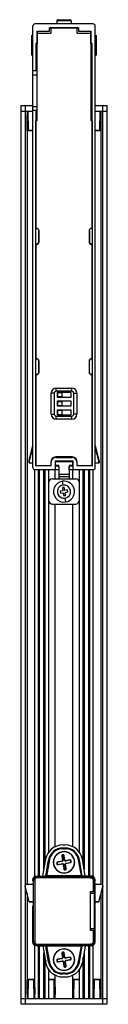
# Paper-space layout '_Superior' of a CAD drawing. Header units: millimetres. Extents: x -18 to 4, y 249 to 502.
import ezdxf

# ---------------------------------------------------------------- set-up
doc = ezdxf.new("R2010")
doc.units = ezdxf.units.MM

psp = doc.layouts.new('_Superior')

# ---------------------------------------------------------------- linework, layer by layer
at = {"color": 7, "linetype": 'Continuous', "lineweight": 25}
for p, q in [((0.56, 501.25), (-14.44, 501.25)), ((-5.09, 502.05), (-8.79, 502.05)), ((-8.79, 502.05), (-8.79, 501.25)), ((-8.49, 502.35), (-5.39, 502.35)), ((-5.09, 502.05), (-5.09, 501.25)), ((-14.94, 387.15), (-14.94, 500.75)), ((-13.94, 499.4), (-13.94, 476.35)), ((-13.94, 499.4), (-10.64, 499.4)), ((-13.84, 499.4), (-13.84, 496.25)), ((-13.84, 498.85), (-10.34, 498.85)), ((-3.24, 500.25), (-10.64, 500.25)), ((-10.64, 499.4), (-10.64, 500.25)), ((-3.24, 500.15), (-10.64, 500.15)), ((-10.34, 500.25), (-10.34, 498.85)), ((-8.79, 500.25), (-8.79, 500.15)), ((-5.09, 500.25), (-5.09, 500.15)), ((-3.54, 498.85), (-3.54, 500.25)), ((-3.54, 498.85), (-0.04, 498.85)), ((-3.24, 500.25), (-3.24, 499.4)), ((-3.24, 499.4), (0.06, 499.4)), ((-0.04, 496.25), (-0.04, 499.4)), ((0.06, 476.35), (0.06, 499.4)), ((1.06, 387.15), (1.06, 500.75)), ((-15.31, 498.25), (-15.31, 493.25)), ((-15.31, 498.25), (-14.94, 498.25)), ((-15.12, 498.25), (-15.12, 493.25)), ((-14.19, 496.25), (-14.19, 489.18)), ((-13.84, 496.25), (-14.19, 496.25)), ((-13.94, 498.25), (-13.84, 498.25)), ((-13.94, 496.35), (-13.84, 496.35)), ((-0.04, 498.25), (0.06, 498.25)), ((-0.04, 496.35), (0.06, 496.35)), ((0.3, 496.25), (-0.04, 496.25)), ((0.3, 448.7), (0.3, 496.25)), ((1.06, 498.25), (1.42, 498.25)), ((1.24, 493.25), (1.24, 498.25)), ((1.42, 493.25), (1.42, 498.25)), ((-14.94, 493.25), (-15.31, 493.25)), ((1.42, 493.25), (1.06, 493.25)), ((-13.94, 489.18), (-14.94, 489.18)), ((-14.93, 488.18), (-13.94, 488.18)), ((-14.93, 479.99), (-14.93, 488.18)), ((-17.97, 478.75), (-17.94, 480.25)), ((-14.94, 478.75), (-17.97, 478.75)), ((-17.95, 250.75), (-17.95, 478.75)), ((-17.94, 480.25), (-14.94, 480.25)), ((-16.95, 480.25), (-16.96, 478.75)), ((-16.95, 478.75), (-16.95, 250.75)), ((-16.45, 478.75), (-16.45, 280.07)), ((-16.27, 478.75), (-16.19, 473.98)), ((-13.94, 478.99), (-14.94, 478.99)), ((-13.94, 479.99), (-14.93, 479.99)), ((-14.19, 478.99), (-14.19, 448.7)), ((1.06, 480.25), (4.03, 480.25)), ((4.06, 478.75), (1.06, 478.75)), ((2.25, 473.97), (2.33, 478.75)), ((2.55, 478.75), (2.55, 280.07)), ((3.05, 478.75), (3.04, 480.25)), ((3.05, 250.75), (3.05, 478.75)), ((4.03, 480.25), (4.06, 478.75)), ((4.05, 478.75), (4.05, 250.75)), ((-16.38, 473.75), (-16.45, 477.75)), ((-13.94, 476.35), (-14.24, 476.35)), ((-14.24, 476.35), (-14.24, 387.65)), ((0.36, 476.35), (0.06, 476.35)), ((0.36, 387.65), (0.36, 476.35)), ((2.55, 477.75), (2.48, 473.97)), ((-16.39, 473.98), (-16.19, 473.98)), ((-16.39, 473.97), (-16.16, 473.75)), ((-16.29, 473.87), (-16.38, 473.77)), ((-14.94, 473.75), (-16.38, 473.75)), ((-16.19, 473.98), (-16.18, 473.97)), ((-16.18, 473.97), (-14.94, 473.97)), ((-16.08, 473.75), (-16.18, 473.97)), ((-14.19, 474.95), (-14.19, 466.2)), ((-14.19, 474.95), (-14.19, 474.95)), ((0.31, 474.95), (0.3, 474.95)), ((0.31, 466.2), (0.31, 474.95)), ((1.06, 473.97), (2.25, 473.97)), ((2.26, 473.75), (1.06, 473.75)), ((2.27, 473.95), (2.17, 473.75)), ((2.25, 473.97), (2.27, 473.95)), ((2.48, 473.97), (2.26, 473.75)), ((2.27, 473.95), (2.46, 473.95)), ((2.48, 473.97), (2.36, 473.85)), ((-14.19, 466.2), (-14.19, 466.2)), ((0.3, 466.2), (0.31, 466.2)), ((-14.19, 465.4), (-14.19, 452.8)), ((-14.19, 465.4), (-14.19, 465.4)), ((0.31, 465.4), (0.3, 465.4)), ((0.31, 452.8), (0.31, 465.4)), ((-14.24, 452.8), (-14.19, 452.8)), ((-14.19, 452.2), (-14.24, 452.2)), ((-14.19, 452.2), (-14.19, 448.7)), ((0.3, 452.8), (0.36, 452.8)), ((0.36, 452.2), (0.3, 452.2)), ((0.31, 448.7), (0.31, 452.2)), ((-14.24, 448.7), (-13.96, 448.7)), ((-13.99, 448.7), (-14.19, 448.7)), ((-13.44, 448.2), (-13.44, 445.2)), ((-13.39, 445.2), (-13.39, 448.1)), ((-0.5, 448.1), (-0.5, 445.2)), ((-0.44, 448.2), (-0.44, 445.2)), ((0.08, 448.7), (0.36, 448.7)), ((0.3, 448.7), (0.1, 448.7)), ((-14.24, 444.7), (-13.94, 444.7)), ((-14.19, 444.7), (-14.19, 415.15)), ((-14.19, 444.7), (-14.19, 442.3)), ((-14.19, 444.6), (-13.99, 444.6)), ((0.06, 444.7), (0.36, 444.7)), ((0.1, 444.6), (0.3, 444.6)), ((0.3, 415.15), (0.3, 444.7)), ((0.31, 442.3), (0.31, 444.7)), ((-14.24, 442.22), (-14.19, 442.22)), ((-14.19, 441.42), (-14.24, 441.42)), ((-14.19, 442.3), (-14.19, 442.3)), ((-14.19, 441.3), (-14.19, 419.55)), ((-14.19, 441.3), (-14.19, 441.3)), ((0.3, 442.3), (0.31, 442.3)), ((0.3, 442.22), (0.36, 442.22)), ((0.36, 441.42), (0.3, 441.42)), ((0.31, 441.3), (0.3, 441.3)), ((0.31, 419.55), (0.31, 441.3)), ((-14.24, 419.42), (-14.19, 419.42)), ((-14.19, 418.62), (-14.24, 418.62)), ((-14.19, 419.55), (-14.19, 419.55)), ((-14.19, 418.55), (-14.19, 415.15)), ((-14.19, 418.55), (-14.19, 418.55)), ((0.3, 419.55), (0.31, 419.55)), ((0.3, 419.42), (0.36, 419.42)), ((0.36, 418.62), (0.3, 418.62)), ((0.31, 418.55), (0.3, 418.55)), ((0.31, 415.15), (0.31, 418.55)), ((-14.24, 415.15), (-13.94, 415.15)), ((-13.99, 415.2), (-14.19, 415.2)), ((0.06, 415.15), (0.36, 415.15)), ((0.3, 415.2), (0.1, 415.2)), ((-13.44, 414.65), (-13.44, 411.65)), ((-13.39, 411.7), (-13.39, 414.6)), ((-0.5, 414.6), (-0.5, 411.7)), ((-0.44, 411.65), (-0.44, 414.65)), ((-13.94, 411.15), (-14.24, 411.15)), ((-14.19, 411.15), (-14.19, 387.75)), ((-14.19, 411.15), (-14.19, 407.75)), ((-14.19, 411.1), (-13.99, 411.1)), ((0.36, 411.15), (0.06, 411.15)), ((0.1, 411.1), (0.3, 411.1)), ((0.3, 387.75), (0.3, 411.15)), ((0.31, 407.75), (0.31, 411.15)), ((-14.19, 407.65), (-14.24, 407.65)), ((-14.19, 407.75), (-14.19, 407.75)), ((-8.94, 407.65), (-4.94, 407.65)), ((-8.94, 406.85), (-8.94, 407.65)), ((-4.94, 406.85), (-4.94, 407.65)), ((0.3, 407.75), (0.31, 407.75)), ((0.3, 407.65), (0.36, 407.65)), ((-14.19, 407.05), (-14.24, 407.05)), ((-14.19, 406.95), (-14.19, 389.95)), ((-14.19, 406.95), (-14.19, 406.95)), ((-10.24, 400.95), (-10.24, 406.35)), ((-9.44, 406.35), (-10.24, 406.35)), ((-9.44, 406.35), (-9.44, 400.95)), ((-4.94, 406.85), (-8.94, 406.85)), ((-5.14, 406.55), (-8.74, 406.55)), ((-8.74, 406.55), (-8.74, 405.35)), ((-8.74, 405.35), (-5.14, 405.35)), ((-8.64, 406.45), (-8.64, 405.45)), ((-7.44, 406.45), (-8.64, 406.45)), ((-8.64, 405.45), (-7.44, 405.45)), ((-7.44, 405.45), (-7.44, 406.45)), ((-5.14, 405.35), (-5.14, 406.55)), ((-4.44, 406.35), (-3.64, 406.35)), ((-4.44, 400.95), (-4.44, 406.35)), ((-3.64, 406.35), (-3.64, 400.95)), ((0.3, 407.05), (0.36, 407.05)), ((0.31, 406.95), (0.3, 406.95)), ((0.31, 389.95), (0.31, 406.95)), ((-5.14, 404.25), (-8.74, 404.25)), ((-8.74, 404.25), (-8.74, 403.05)), ((-8.74, 403.05), (-5.14, 403.05)), ((-8.64, 404.15), (-8.64, 403.15)), ((-7.44, 404.15), (-8.64, 404.15)), ((-8.64, 403.15), (-7.44, 403.15)), ((-7.44, 403.15), (-7.44, 404.15)), ((-5.14, 403.05), (-5.14, 404.25)), ((-10.24, 400.95), (-9.44, 400.95)), ((-8.94, 399.65), (-8.94, 400.45)), ((-8.94, 400.45), (-4.94, 400.45)), ((-5.14, 401.95), (-8.74, 401.95)), ((-8.74, 401.95), (-8.74, 400.75)), ((-8.74, 400.75), (-5.14, 400.75)), ((-7.44, 401.85), (-8.64, 401.85)), ((-8.64, 401.85), (-8.64, 400.85)), ((-8.64, 400.85), (-7.44, 400.85)), ((-7.44, 400.85), (-7.44, 401.85)), ((-5.14, 400.75), (-5.14, 401.95)), ((-4.94, 399.65), (-4.94, 400.45)), ((-3.64, 400.95), (-4.44, 400.95)), ((-4.94, 399.65), (-8.94, 399.65)), ((-15.93, 389.11), (-14.94, 392.85)), ((-14.94, 392.57), (-15.89, 388.99)), ((1.06, 392.85), (2.04, 389.11)), ((2, 388.99), (1.06, 392.57)), ((-14.19, 389.95), (-14.19, 389.95)), ((-4.85, 389.95), (-9.05, 389.95)), ((-9.04, 389.85), (-4.84, 389.85)), ((0.3, 389.95), (0.31, 389.95)), ((-15.94, 388.99), (-15.89, 388.99)), ((-15.94, 388.45), (-15.94, 388.99)), ((-15.94, 388.45), (-14.94, 388.45)), ((-15.89, 388.99), (-15.89, 388.45)), ((-10.24, 387.65), (-14.24, 387.65)), ((-14.19, 387.75), (-10.35, 387.75)), ((-13.94, 387.75), (-13.94, 387.65)), ((-10.35, 388.65), (-10.35, 387.75)), ((-10.24, 387.65), (-10.24, 388.65)), ((-4.64, 388.85), (-9.24, 388.85)), ((-9.24, 388.85), (-9.24, 386.65)), ((-9.24, 387.65), (-8.54, 387.65)), ((-9.15, 387.95), (-9.15, 388.55)), ((-8.95, 388.75), (-4.95, 388.75)), ((-8.25, 387.75), (-8.95, 387.75)), ((-8.54, 387.65), (-8.24, 387.35)), ((-8.25, 387.36), (-8.25, 387.75)), ((-8.24, 387.35), (-8.24, 386.65)), ((-4.95, 387.75), (-5.65, 387.75)), ((-5.65, 387.75), (-5.65, 384.35)), ((-5.64, 387.35), (-5.34, 387.65)), ((-5.64, 386.65), (-5.64, 387.35)), ((-5.34, 387.65), (-4.64, 387.65)), ((-4.75, 388.55), (-4.75, 387.95)), ((-4.64, 386.65), (-4.64, 388.85)), ((-3.64, 388.65), (-3.64, 387.65)), ((0.36, 387.65), (-3.64, 387.65)), ((-3.55, 387.75), (-3.55, 388.65)), ((-3.55, 387.75), (0.3, 387.75)), ((0.06, 387.65), (0.06, 387.75)), ((1.06, 388.45), (2.06, 388.45)), ((2, 388.45), (2, 388.99)), ((2, 388.99), (2.06, 388.99)), ((2.06, 388.99), (2.06, 388.45)), ((-14.45, 282.06), (-14.45, 386.65)), ((-8.24, 386.65), (-14.44, 386.65)), ((-13.5, 282.23), (-13.5, 386.65)), ((-13.3, 386.65), (-13.3, 282.23)), ((-12.1, 284.03), (-12.1, 386.65)), ((-11.9, 386.65), (-11.9, 285.17)), ((-10.95, 386.65), (-10.95, 288.27)), ((-9.25, 384.35), (-9.25, 386.65)), ((-8.25, 386.65), (-8.25, 384.35)), ((-8.25, 385.55), (-5.65, 385.55)), ((-5.65, 384.85), (-8.25, 384.85)), ((0.56, 386.65), (-5.65, 386.65)), ((-4.65, 384.35), (-4.65, 386.65)), ((-2.95, 288.27), (-2.95, 386.65)), ((-2, 285.17), (-2, 386.65)), ((-1.8, 386.65), (-1.8, 284.03)), ((-0.6, 282.23), (-0.6, 386.65)), ((-0.4, 386.65), (-0.4, 282.23)), ((0.55, 282.06), (0.55, 386.65)), ((-10.9, 383.35), (-10.9, 378.85)), ((-9.95, 384.35), (-3.95, 384.35)), ((-7.39, 383.72), (-7.23, 382.73)), ((-3, 378.85), (-3, 383.35)), ((-7.23, 381.27), (-7.98, 381.15)), ((-7.98, 381.15), (-7.89, 380.63)), ((-7.89, 380.63), (-7.15, 380.75)), ((-6.89, 382.15), (-7.36, 382.07)), ((-7.36, 382.07), (-7.23, 381.27)), ((-7.15, 380.75), (-7.02, 379.95)), ((-7.02, 379.95), (-6.54, 380.03)), ((-6.76, 381.35), (-6.89, 382.15)), ((-6.02, 381.47), (-6.76, 381.35)), ((-6.67, 380.83), (-5.93, 380.95)), ((-6.54, 380.03), (-6.67, 380.83)), ((-5.93, 380.95), (-6.02, 381.47)), ((-9.9, 377.85), (-4, 377.85)), ((-9.25, 289.75), (-9.25, 377.85)), ((-6.52, 378.38), (-6.68, 379.37)), ((-4.65, 289.75), (-4.65, 377.85)), ((-7.27, 290.22), (-6.64, 290.22)), ((-7.27, 289.45), (-6.64, 289.45)), ((-7.27, 289.45), (-7.27, 289.25)), ((-6.64, 289.25), (-7.27, 289.25)), ((-7.27, 289.25), (-6.64, 289.25)), ((-6.64, 289.45), (-6.64, 289.25)), ((-12.42, 282.23), (-11.66, 286.53)), ((-11.65, 282.23), (-10.91, 286.39)), ((-10.72, 286.36), (-11.44, 282.23)), ((-11.44, 282.24), (-10.71, 286.36)), ((-10.91, 286.39), (-10.71, 286.36)), ((-7.45, 286.03), (-8.58, 285.84)), ((-7.46, 287.36), (-7.55, 287.35)), ((-7.55, 287.35), (-7.35, 286.16)), ((-7.46, 287.36), (-7.27, 286.17)), ((-7.43, 285.94), (-7.45, 286.03)), ((-7.35, 286.16), (-7.27, 286.17)), ((-7.23, 287.69), (-7.31, 287.68)), ((-7.31, 287.68), (-7.29, 287.59)), ((-7.21, 287.61), (-7.29, 287.59)), ((-7.21, 287.61), (-7.23, 287.69)), ((-6.9, 287.45), (-6.98, 287.44)), ((-6.79, 286.25), (-6.98, 287.44)), ((-6.95, 288.45), (-6.95, 288.5)), ((-6.7, 286.26), (-6.9, 287.45)), ((-6.79, 286.25), (-6.7, 286.26)), ((-5.44, 286.35), (-6.58, 286.17)), ((-6.58, 286.17), (-6.56, 286.08)), ((-5.42, 286.27), (-6.56, 286.08)), ((-5.42, 286.27), (-5.44, 286.35)), ((-5.11, 286.12), (-5.2, 286.1)), ((-5.17, 285.97), (-5.2, 286.1)), ((-5.09, 285.99), (-5.11, 286.12)), ((-2.99, 286.39), (-3.19, 286.36)), ((-3.19, 286.36), (-2.46, 282.23)), ((-2.47, 282.24), (-3.19, 286.36)), ((-2.26, 282.23), (-2.99, 286.39)), ((-1.49, 282.23), (-2.24, 286.53)), ((-8.73, 285.53), (-8.82, 285.51)), ((-8.82, 285.51), (-8.8, 285.38)), ((-8.8, 285.38), (-8.71, 285.4)), ((-8.73, 285.53), (-8.71, 285.4)), ((-8.58, 285.84), (-8.57, 285.76)), ((-7.43, 285.94), (-8.57, 285.76)), ((-8.48, 285.23), (-7.35, 285.42)), ((-8.48, 285.23), (-8.47, 285.15)), ((-8.47, 285.15), (-7.33, 285.33)), ((-7.33, 285.33), (-7.35, 285.42)), ((-7.12, 285.25), (-7.2, 285.24)), ((-7.2, 285.24), (-7.01, 284.05)), ((-7.12, 285.25), (-6.92, 284.06)), ((-7.01, 284.05), (-6.92, 284.06)), ((-6.69, 283.89), (-6.61, 283.91)), ((-6.69, 283.89), (-6.68, 283.81)), ((-6.68, 283.81), (-6.6, 283.82)), ((-6.55, 285.34), (-6.64, 285.33)), ((-6.45, 284.14), (-6.64, 285.33)), ((-6.6, 283.82), (-6.61, 283.91)), ((-6.36, 284.15), (-6.55, 285.34)), ((-6.48, 285.56), (-5.34, 285.74)), ((-6.48, 285.56), (-6.46, 285.47)), ((-6.46, 285.47), (-5.33, 285.66)), ((-6.45, 284.14), (-6.36, 284.15)), ((-5.33, 285.66), (-5.34, 285.74)), ((-5.17, 285.97), (-5.09, 285.99)), ((-14.93, 281.23), (-14.86, 281.62)), ((-14.78, 281.1), (-14.93, 281.23)), ((-14.93, 281.03), (-14.93, 281.23)), ((-14.93, 281.03), (-14.85, 280.89)), ((-14.86, 281.62), (-14.64, 281.94)), ((-14.48, 281.1), (-14.78, 281.1)), ((-14.78, 265.4), (-14.78, 281.1)), ((-14.64, 281.94), (-14.32, 282.16)), ((-14.32, 281.55), (-14.55, 281.74)), ((-14.48, 281.1), (-14.48, 265.4)), ((-14.32, 282.16), (-13.93, 282.23)), ((-13.93, 282.23), (-13.78, 282.1)), ((-13.93, 282.23), (-11.65, 282.23)), ((-13.78, 281.8), (-13.78, 282.1)), ((-13.78, 282.1), (-0.13, 282.1)), ((-0.13, 281.8), (-13.78, 281.8)), ((-11.44, 282.23), (-11.44, 282.24)), ((-2.47, 282.24), (-11.44, 282.24)), ((-6.95, 283.05), (-6.95, 283)), ((-2.46, 282.23), (-2.47, 282.24)), ((0.03, 282.23), (-2.26, 282.23)), ((0.03, 282.23), (-0.13, 282.1)), ((-0.13, 281.8), (-0.13, 282.1)), ((0.41, 282.16), (0.03, 282.23)), ((0.73, 281.94), (0.41, 282.16)), ((0.41, 281.55), (0.64, 281.74)), ((0.57, 281.1), (0.87, 281.1)), ((0.57, 281.1), (0.57, 278.25)), ((0.95, 281.62), (0.73, 281.94)), ((0.87, 281.1), (1.03, 281.23)), ((0.87, 278.25), (0.87, 281.1)), ((1.03, 281.23), (0.95, 281.62)), ((0.99, 280.97), (0.95, 280.9)), ((1.03, 281.15), (0.99, 280.97)), ((1.03, 281.15), (1.03, 281.23)), ((-16.95, 280.06), (-14.85, 280.13)), ((-14.89, 280.1), (-16.91, 280.06)), ((-16.91, 280.06), (-16.91, 279.57)), ((-15.87, 275.6), (-16.91, 279.57)), ((-14.89, 280.1), (-14.89, 275.6)), ((-14.89, 280.1), (-14.85, 280.07)), ((-14.85, 280.89), (-14.85, 280.07)), ((0.94, 280.6), (0.94, 280.37)), ((3.05, 280.06), (0.94, 280.13)), ((0.98, 280.1), (0.95, 280.07)), ((0.98, 280.1), (0.98, 275.6)), ((0.98, 280.1), (3.01, 280.06)), ((1.96, 275.6), (3.01, 279.57)), ((3.01, 279.57), (3.01, 280.06)), ((-16.45, 277.82), (-16.45, 250.75)), ((-0.15, 268.25), (-0.15, 278.25)), ((-0.14, 278.24), (-0.15, 278.25)), ((-0.15, 278.25), (0.57, 278.25)), ((-0.14, 278.24), (0.85, 278.24)), ((0.85, 277.74), (-0.14, 277.74)), ((-0.14, 268.76), (-0.14, 277.74)), ((0.85, 278.24), (0.87, 278.25)), ((0.85, 268.76), (0.85, 277.74)), ((2.55, 277.82), (2.55, 250.75)), ((-15.88, 275.62), (-14.89, 275.6)), ((-14.85, 275.57), (-15.87, 275.6)), ((-14.93, 265.27), (-14.93, 274.55)), ((-14.85, 274.55), (-14.93, 274.55)), ((-14.85, 275.63), (-14.89, 275.6)), ((-14.85, 275.63), (-14.85, 274.55)), ((0.94, 275.57), (1.96, 275.6)), ((0.94, 275.33), (0.94, 274.85)), ((0.95, 275.63), (0.98, 275.6)), ((0.95, 274.55), (1.03, 274.55)), ((1.97, 275.62), (0.98, 275.6)), ((1.03, 265.27), (1.03, 274.55)), ((-0.14, 268.76), (0.85, 268.76)), ((-0.15, 268.25), (-0.14, 268.26)), ((0.57, 268.25), (-0.15, 268.25)), ((0.85, 268.26), (-0.14, 268.26)), ((0.57, 268.25), (0.57, 265.4)), ((0.87, 268.25), (0.85, 268.26)), ((0.87, 265.4), (0.87, 268.25)), ((-14.93, 265.27), (-14.78, 265.4)), ((-14.86, 264.88), (-14.93, 265.27)), ((-14.64, 264.56), (-14.86, 264.88)), ((-14.48, 265.4), (-14.78, 265.4)), ((-14.32, 264.34), (-14.64, 264.56)), ((-14.32, 264.95), (-14.55, 264.76)), ((-14.45, 250.75), (-14.45, 264.44)), ((-13.93, 264.27), (-14.32, 264.34)), ((-13.78, 264.4), (-13.93, 264.27)), ((-13.93, 264.27), (-11.65, 264.27)), ((-13.78, 264.4), (-13.78, 264.7)), ((-13.78, 264.7), (-0.13, 264.7)), ((-0.13, 264.4), (-13.78, 264.4)), ((-13.5, 250.75), (-13.5, 264.27)), ((-13.3, 264.27), (-13.3, 250.75)), ((-12.42, 264.27), (-11.66, 259.97)), ((-10.91, 260.11), (-11.65, 264.27)), ((-11.44, 264.27), (-11.44, 264.26)), ((-11.44, 264.27), (-10.72, 260.14)), ((-11.44, 264.26), (-2.47, 264.26)), ((-10.71, 260.14), (-11.44, 264.26)), ((-6.95, 263.45), (-6.95, 263.5)), ((-2.46, 264.27), (-3.19, 260.14)), ((-3.19, 260.14), (-2.47, 264.26)), ((-2.99, 260.11), (-2.26, 264.27)), ((-2.46, 264.27), (-2.47, 264.26)), ((0.03, 264.27), (-2.26, 264.27)), ((-1.49, 264.27), (-2.24, 259.97)), ((-0.6, 250.75), (-0.6, 264.27)), ((-0.4, 264.27), (-0.4, 250.75)), ((-0.13, 264.4), (-0.13, 264.7)), ((-0.13, 264.4), (0.03, 264.27)), ((0.03, 264.27), (0.41, 264.34)), ((0.41, 264.95), (0.64, 264.76)), ((0.41, 264.34), (0.73, 264.56)), ((0.55, 250.75), (0.55, 264.44)), ((0.57, 265.4), (0.87, 265.4)), ((0.73, 264.56), (0.95, 264.88)), ((1.03, 265.27), (0.87, 265.4)), ((0.95, 264.88), (1.03, 265.27)), ((-12.1, 250.75), (-12.1, 262.47)), ((-11.9, 261.33), (-11.9, 250.75)), ((-7.45, 261.03), (-8.58, 260.84)), ((-8.58, 260.84), (-8.57, 260.76)), ((-7.43, 260.94), (-8.57, 260.76)), ((-7.46, 262.36), (-7.55, 262.35)), ((-7.55, 262.35), (-7.35, 261.16)), ((-7.46, 262.36), (-7.27, 261.17)), ((-7.43, 260.94), (-7.45, 261.03)), ((-7.35, 261.16), (-7.27, 261.17)), ((-7.23, 262.69), (-7.31, 262.68)), ((-7.31, 262.68), (-7.29, 262.59)), ((-7.21, 262.61), (-7.29, 262.59)), ((-7.21, 262.61), (-7.23, 262.69)), ((-6.9, 262.45), (-6.98, 262.44)), ((-6.79, 261.25), (-6.98, 262.44)), ((-6.7, 261.26), (-6.9, 262.45)), ((-6.79, 261.25), (-6.7, 261.26)), ((-5.44, 261.35), (-6.58, 261.17)), ((-6.58, 261.17), (-6.56, 261.08)), ((-5.42, 261.27), (-6.56, 261.08)), ((-6.48, 260.56), (-5.34, 260.74)), ((-5.42, 261.27), (-5.44, 261.35)), ((-5.33, 260.66), (-5.34, 260.74)), ((-5.11, 261.12), (-5.2, 261.1)), ((-5.17, 260.97), (-5.2, 261.1)), ((-5.17, 260.97), (-5.09, 260.99)), ((-5.09, 260.99), (-5.11, 261.12)), ((-2, 250.75), (-2, 261.33)), ((-1.8, 262.47), (-1.8, 250.75)), ((-10.95, 258.23), (-10.95, 250.75)), ((-10.91, 260.11), (-10.71, 260.14)), ((-8.73, 260.53), (-8.82, 260.51)), ((-8.82, 260.51), (-8.8, 260.38)), ((-8.8, 260.38), (-8.71, 260.4)), ((-8.73, 260.53), (-8.71, 260.4)), ((-8.48, 260.23), (-7.35, 260.42)), ((-8.48, 260.23), (-8.47, 260.15)), ((-8.47, 260.15), (-7.33, 260.33)), ((-7.33, 260.33), (-7.35, 260.42)), ((-7.12, 260.25), (-7.2, 260.24)), ((-7.2, 260.24), (-7.01, 259.05)), ((-7.12, 260.25), (-6.92, 259.06)), ((-7.01, 259.05), (-6.92, 259.06)), ((-6.69, 258.89), (-6.61, 258.91)), ((-6.69, 258.89), (-6.68, 258.81)), ((-6.68, 258.81), (-6.6, 258.82)), ((-6.55, 260.34), (-6.64, 260.33)), ((-6.45, 259.14), (-6.64, 260.33)), ((-6.6, 258.82), (-6.61, 258.91)), ((-6.36, 259.15), (-6.55, 260.34)), ((-6.48, 260.56), (-6.46, 260.47)), ((-6.46, 260.47), (-5.33, 260.66)), ((-6.45, 259.14), (-6.36, 259.15)), ((-2.99, 260.11), (-3.19, 260.14)), ((-2.95, 250.75), (-2.95, 258.23)), ((-16.39, 255.53), (-16.17, 255.75)), ((-16.39, 255.53), (-16.27, 255.65)), ((-16.17, 255.75), (-14.45, 255.75)), ((-16.17, 255.55), (-16.08, 255.75)), ((-14.72, 255.53), (-14.83, 255.75)), ((-14.74, 255.75), (-14.52, 255.53)), ((-10.95, 255.75), (-9.45, 255.75)), ((-9.45, 255.75), (-9.54, 255.53)), ((-9.45, 255.75), (-9.32, 255.62)), ((-9.25, 250.75), (-9.25, 256.75)), ((-7.27, 257.05), (-7.27, 257.25)), ((-7.27, 257.25), (-6.64, 257.25)), ((-6.64, 257.25), (-7.27, 257.25)), ((-6.64, 257.05), (-7.27, 257.05)), ((-7.27, 256.28), (-6.64, 256.28)), ((-6.95, 258.05), (-6.95, 258)), ((-6.64, 257.05), (-6.64, 257.25)), ((-4.65, 250.75), (-4.65, 256.75)), ((-4.59, 255.62), (-4.45, 255.75)), ((-4.53, 255.67), (-4.39, 255.53)), ((-4.45, 255.75), (-2.95, 255.75)), ((0.55, 255.75), (2.48, 255.75)), ((0.83, 255.75), (0.61, 255.53)), ((0.92, 255.75), (0.82, 255.53)), ((2.18, 255.75), (2.27, 255.53)), ((2.48, 255.53), (2.26, 255.75)), ((2.38, 255.63), (2.48, 255.73)), ((2.48, 255.75), (2.55, 251.75)), ((-16.45, 251.75), (-16.39, 255.53)), ((-16.17, 255.55), (-16.37, 255.55)), ((-16.15, 255.53), (-16.24, 250.75)), ((-16.15, 255.53), (-16.17, 255.55)), ((-14.72, 255.53), (-16.15, 255.53)), ((-14.72, 255.53), (-14.72, 255.53)), ((-14.64, 250.75), (-14.72, 255.53)), ((-14.52, 255.53), (-14.72, 255.53)), ((-14.52, 255.53), (-14.45, 251.75)), ((-14.45, 255.53), (-14.52, 255.53)), ((-9.54, 255.53), (-10.95, 255.53)), ((-9.54, 255.53), (-9.52, 255.51)), ((-9.32, 255.59), (-9.52, 255.51)), ((-9.44, 250.75), (-9.52, 255.51)), ((-9.32, 255.62), (-9.25, 251.75)), ((-4.65, 251.75), (-4.59, 255.62)), ((-4.39, 255.53), (-4.47, 250.75)), ((-2.95, 255.53), (-4.39, 255.53)), ((0.55, 251.75), (0.61, 255.53)), ((0.81, 255.52), (0.55, 255.52)), ((0.81, 255.52), (0.73, 250.75)), ((0.82, 255.53), (0.81, 255.52)), ((2.27, 255.53), (0.82, 255.53)), ((2.28, 255.52), (2.27, 255.53)), ((2.36, 250.75), (2.28, 255.52)), ((2.48, 255.52), (2.28, 255.52)), ((-17.94, 249.25), (-17.97, 250.75)), ((-17.97, 250.75), (4.06, 250.75)), ((-16.96, 250.75), (-16.95, 249.25)), ((3.04, 249.25), (3.05, 250.75)), ((4.06, 250.75), (4.03, 249.25)), ((4.03, 249.25), (-17.94, 249.25))]:
    psp.add_line(p, q, dxfattribs=at)
for centre, radius, start, end in [((-14.44, 500.75), 0.5, 90, 180), ((-8.49, 502.05), 0.3, 90, 180), ((-5.39, 502.05), 0.3, 360, 90), ((0.56, 500.75), 0.5, 0, 90), ((-13.99, 448.1), 0.6, 0, 90), ((0.1, 448.1), 0.6, 90, 180), ((-13.99, 445.2), 0.6, 270, 0), ((0.1, 445.2), 0.6, 180, 270), ((-13.99, 414.6), 0.6, 0, 90), ((0.1, 414.6), 0.6, 90, 180), ((-13.99, 411.7), 0.6, 270, 0), ((0.1, 411.7), 0.6, 180, 270), ((-8.94, 406.35), 1.3, 90, 180), ((-4.94, 406.35), 1.3, 0, 90), ((-8.94, 406.35), 0.5, 90, 180), ((-4.94, 406.35), 0.5, 360, 90), ((-8.94, 400.95), 1.3, 180, 270), ((-8.94, 400.95), 0.5, 180, 270), ((-4.94, 400.95), 1.3, 270, 0), ((-4.94, 400.95), 0.5, 270, 0), ((-9.05, 388.65), 1.3, 90, 180), ((-9.04, 388.65), 1.2, 90, 180), ((-4.85, 388.65), 1.3, 0, 90), ((-4.84, 388.65), 1.2, 360, 90), ((-15.44, 388.99), 0.5, 165.2564, 180), ((-15.78, 389.09), 0.147, 170.7707, 225.0118), ((-8.95, 388.55), 0.2, 90, 180), ((-8.95, 387.95), 0.2, 180, 270), ((-4.95, 388.55), 0.2, 0, 90), ((-4.95, 387.95), 0.2, 270, 0), ((1.9, 389.09), 0.147, 314.9882, 9.2293), ((1.56, 388.99), 0.5, 0, 14.7436), ((-14.44, 387.15), 0.5, 180, 270), ((0.56, 387.15), 0.5, 270, 360), ((-9.9, 383.35), 1, 92.866, 180), ((-6.95, 381.05), 2.7, 99.2078, 279.2078), ((-6.95, 381.05), 1.7, 99.2078, 279.2078), ((-6.95, 381.05), 2.7, 279.2078, 99.2078), ((-6.95, 381.05), 1.7, 279.2078, 99.2078), ((-4, 383.35), 1, 360, 87.134), ((-9.9, 378.85), 1, 180, 270), ((-4, 378.85), 1, 270, 360), ((-7.27, 285.75), 4.47, 90, 170), ((-7.27, 285.75), 3.7, 90, 170), ((-7.27, 285.75), 3.5, 90, 170), ((-7.27, 285.75), 3.5, 90, 170), ((-6.64, 285.75), 4.47, 10, 90), ((-6.64, 285.75), 3.7, 10, 90), ((-6.64, 285.75), 3.5, 10, 90), ((-6.64, 285.75), 3.5, 10, 90), ((-6.95, 285.75), 2.75, 90, 270), ((-6.95, 285.75), 2.75, 90, 270), ((-6.95, 285.75), 2.7, 99.2078, 279.2078), ((-7.26, 287.39), 0.288, 99.2078, 189.2078), ((-7.26, 287.39), 0.2, 99.2078, 189.2078), ((-7.46, 286.14), 0.112, 279.2078, 9.2078), ((-7.46, 286.14), 0.2, 279.2078, 9.2078), ((-6.95, 285.75), 2.7, 279.2078, 99.2078), ((-7.18, 287.41), 0.288, 9.2078, 99.2078), ((-7.18, 287.41), 0.2, 9.2078, 99.2078), ((-6.95, 285.75), 2.75, 270, 90), ((-6.95, 285.75), 2.75, 270, 90), ((-6.59, 286.28), 0.2, 189.2078, 279.2078), ((-6.59, 286.28), 0.112, 189.2078, 279.2078), ((-5.39, 286.07), 0.288, 9.2078, 99.2078), ((-5.39, 286.07), 0.2, 9.2078, 99.2078), ((-8.54, 285.56), 0.288, 99.2078, 189.2078), ((-8.51, 285.43), 0.288, 189.2078, 279.2078), ((-8.54, 285.56), 0.2, 99.2078, 189.2078), ((-8.51, 285.43), 0.2, 189.2078, 279.2078), ((-7.31, 285.22), 0.2, 9.2078, 99.2078), ((-7.31, 285.22), 0.112, 9.2078, 99.2078), ((-6.73, 284.09), 0.288, 189.2078, 279.2078), ((-6.73, 284.09), 0.2, 189.2078, 279.2078), ((-6.44, 285.36), 0.2, 99.2078, 189.2078), ((-6.65, 284.11), 0.2, 279.2078, 9.2078), ((-6.65, 284.11), 0.288, 279.2078, 9.2078), ((-6.44, 285.36), 0.112, 99.2078, 189.2078), ((-5.37, 285.94), 0.2, 279.2078, 9.2078), ((-5.37, 285.94), 0.288, 279.2078, 9.2078), ((-6.95, 260.75), 2.75, 90, 270), ((-6.95, 260.75), 2.75, 90, 270), ((-6.95, 260.75), 2.7, 99.2078, 279.2078), ((-6.95, 260.75), 2.7, 279.2078, 99.2078), ((-6.95, 260.75), 2.75, 270, 90), ((-6.95, 260.75), 2.75, 270, 90), ((-8.54, 260.56), 0.288, 99.2078, 189.2078), ((-8.54, 260.56), 0.2, 99.2078, 189.2078), ((-7.26, 262.39), 0.288, 99.2078, 189.2078), ((-7.26, 262.39), 0.2, 99.2078, 189.2078), ((-7.46, 261.14), 0.112, 279.2078, 9.2078), ((-7.46, 261.14), 0.2, 279.2078, 9.2078), ((-7.18, 262.41), 0.288, 9.2078, 99.2078), ((-7.18, 262.41), 0.2, 9.2078, 99.2078), ((-6.59, 261.28), 0.2, 189.2078, 279.2078), ((-6.59, 261.28), 0.112, 189.2078, 279.2078), ((-5.39, 261.07), 0.288, 9.2078, 99.2078), ((-5.39, 261.07), 0.2, 9.2078, 99.2078), ((-5.37, 260.94), 0.2, 279.2078, 9.2078), ((-5.37, 260.94), 0.288, 279.2078, 9.2078), ((-7.27, 260.75), 4.47, 190, 270), ((-7.27, 260.75), 3.7, 190, 270), ((-7.27, 260.75), 3.5, 190, 270), ((-7.27, 260.75), 3.5, 190, 270), ((-8.51, 260.43), 0.288, 189.2078, 279.2078), ((-8.51, 260.43), 0.2, 189.2078, 279.2078), ((-7.31, 260.22), 0.2, 9.2078, 99.2078), ((-7.31, 260.22), 0.112, 9.2078, 99.2078), ((-6.73, 259.09), 0.288, 189.2078, 279.2078), ((-6.73, 259.09), 0.2, 189.2078, 279.2078), ((-6.44, 260.36), 0.2, 99.2078, 189.2078), ((-6.64, 260.75), 3.5, 270, 350), ((-6.64, 260.75), 3.5, 270, 350), ((-6.64, 260.75), 3.7, 270, 350), ((-6.64, 260.75), 4.47, 270, 350), ((-6.65, 259.11), 0.2, 279.2078, 9.2078), ((-6.65, 259.11), 0.288, 279.2078, 9.2078), ((-6.44, 260.36), 0.112, 99.2078, 189.2078)]:
    psp.add_arc(centre, radius, start, end, dxfattribs=at)
for points, knots in [([(-14.93, 488.18), (-14.93, 488.3), (-14.93, 488.56), (-14.93, 488.86), (-14.94, 489.07), (-14.94, 489.13), (-14.94, 489.16)], [0, 0, 0, 0, 0.272626, 0.561796, 0.787342, 1, 1, 1, 1]), ([(-14.94, 479.01), (-14.94, 479.04), (-14.94, 479.12), (-14.93, 479.39), (-14.93, 479.69), (-14.93, 479.89), (-14.93, 479.99)], [0, 0, 0, 0, 0.27266, 0.56184, 0.78737, 1, 1, 1, 1]), ([(-13.44, 448.2), (-13.45, 448.25), (-13.46, 448.35), (-13.51, 448.46), (-13.56, 448.51), (-13.58, 448.53)], [0, 0, 0, 0, 0.353858, 0.762252, 1, 1, 1, 1]), ([(-13.94, 444.7), (-13.87, 444.71), (-13.73, 444.72), (-13.58, 444.84), (-13.49, 444.98), (-13.45, 445.09), (-13.45, 445.16), (-13.44, 445.2)], [0, 0, 0, 0, 0.31012, 0.616121, 0.758896, 0.886022, 1, 1, 1, 1]), ([(-0.44, 445.2), (-0.44, 445.15), (-0.43, 445.05), (-0.36, 444.91), (-0.25, 444.8), (-0.11, 444.71), (0, 444.7), (0.06, 444.7)], [0, 0, 0, 0, 0.146754, 0.316126, 0.510248, 0.757793, 1, 1, 1, 1]), ([(-13.44, 414.65), (-13.45, 414.7), (-13.46, 414.8), (-13.52, 414.94), (-13.63, 415.05), (-13.78, 415.13), (-13.89, 415.14), (-13.94, 415.15)], [0, 0, 0, 0, 0.146754, 0.316126, 0.510248, 0.757793, 1, 1, 1, 1]), ([(0.06, 415.15), (-0.01, 415.14), (-0.15, 415.13), (-0.31, 415.01), (-0.4, 414.87), (-0.44, 414.76), (-0.44, 414.69), (-0.44, 414.65)], [0, 0, 0, 0, 0.31012, 0.616121, 0.758896, 0.886022, 1, 1, 1, 1]), ([(-13.94, 411.15), (-13.87, 411.16), (-13.73, 411.17), (-13.58, 411.29), (-13.49, 411.43), (-13.45, 411.54), (-13.45, 411.61), (-13.44, 411.65)], [0, 0, 0, 0, 0.31012, 0.616121, 0.758896, 0.886022, 1, 1, 1, 1]), ([(-0.44, 411.65), (-0.44, 411.6), (-0.43, 411.5), (-0.36, 411.36), (-0.25, 411.25), (-0.11, 411.17), (0, 411.16), (0.06, 411.15)], [0, 0, 0, 0, 0.146754, 0.316126, 0.510248, 0.757793, 1, 1, 1, 1]), ([(-15.94, 388.45), (-15.94, 388.45), (-15.94, 388.45), (-15.94, 388.45), (-15.94, 388.45)], [0, 0, 0, 0, 0.56, 1, 1, 1, 1]), ([(2.06, 388.45), (2.06, 388.45), (2.06, 388.45), (2.06, 388.45), (2.06, 388.45)], [0, 0, 0, 0, 0.56, 1, 1, 1, 1]), ([(-14.32, 281.55), (-14.37, 281.48), (-14.46, 281.34), (-14.47, 281.18), (-14.48, 281.1)], [0, 0, 0, 0, 0.559995, 1, 1, 1, 1]), ([(-13.78, 281.8), (-13.9, 281.79), (-14.1, 281.76), (-14.25, 281.62), (-14.32, 281.55)], [0, 0, 0, 0, 0.560007, 1, 1, 1, 1]), ([(-11.44, 282.23), (-11.45, 282.23), (-11.46, 282.23), (-11.51, 282.23), (-11.58, 282.23), (-11.63, 282.23), (-11.65, 282.23)], [0, 0, 0, 0, 0.268562, 0.559976, 0.788067, 1, 1, 1, 1]), ([(-2.46, 282.23), (-2.46, 282.23), (-2.45, 282.23), (-2.4, 282.23), (-2.33, 282.23), (-2.28, 282.23), (-2.26, 282.23)], [0, 0, 0, 0, 0.268562, 0.559976, 0.788067, 1, 1, 1, 1]), ([(-0.13, 281.8), (-0.01, 281.79), (0.2, 281.76), (0.34, 281.62), (0.41, 281.55)], [0, 0, 0, 0, 0.560007, 1, 1, 1, 1]), ([(0.41, 281.55), (0.46, 281.48), (0.55, 281.34), (0.57, 281.18), (0.57, 281.1)], [0, 0, 0, 0, 0.559995, 1, 1, 1, 1]), ([(-16.95, 280.05), (-16.95, 280.05), (-16.95, 280.05), (-16.92, 280.05), (-16.91, 280.06)], [0, 0, 0, 0, 0.559997, 1, 1, 1, 1]), ([(-16.91, 279.57), (-16.92, 279.59), (-16.93, 279.64), (-16.94, 279.69), (-16.95, 279.72), (-16.95, 279.72), (-16.95, 279.72)], [0, 0, 0, 0, 0.365307, 0.656692, 0.840579, 1, 1, 1, 1]), ([(0.94, 280.6), (0.94, 280.64), (0.94, 280.73), (0.94, 280.83), (0.94, 280.89), (0.95, 280.9), (0.95, 280.9)], [0, 0, 0, 0, 0.270482, 0.562372, 0.789516, 1, 1, 1, 1]), ([(0.95, 280.07), (0.95, 280.07), (0.94, 280.09), (0.94, 280.17), (0.94, 280.27), (0.94, 280.34), (0.94, 280.37)], [0, 0, 0, 0, 0.2700763, 0.5623474, 0.7897709, 1, 1, 1, 1]), ([(3.01, 280.06), (3.02, 280.05), (3.04, 280.05), (3.04, 280.05), (3.05, 280.05)], [0, 0, 0, 0, 0.56, 1, 1, 1, 1]), ([(3.05, 279.72), (3.05, 279.72), (3.05, 279.72), (3.04, 279.7), (3.03, 279.65), (3.02, 279.6), (3.01, 279.57)], [0, 0, 0, 0, 0.1344895, 0.2844821, 0.4602966, 1, 1, 1, 1]), ([(-0.14, 277.74), (-0.14, 277.81), (-0.14, 277.95), (-0.14, 278.12), (-0.14, 278.22), (-0.14, 278.23), (-0.14, 278.24)], [0, 0, 0, 0, 0.270367, 0.562395, 0.789622, 1, 1, 1, 1]), ([(0.87, 278.25), (0.87, 278.25), (0.85, 278.25), (0.77, 278.25), (0.67, 278.25), (0.6, 278.25), (0.57, 278.25)], [0, 0, 0, 0, 0.270399, 0.562401, 0.789608, 1, 1, 1, 1]), ([(0.85, 278.24), (0.85, 278.23), (0.85, 278.21), (0.85, 278.07), (0.85, 277.91), (0.85, 277.79), (0.85, 277.74)], [0, 0, 0, 0, 0.270379, 0.56241, 0.789631, 1, 1, 1, 1]), ([(0.94, 275.33), (0.94, 275.37), (0.94, 275.46), (0.94, 275.56), (0.94, 275.62), (0.95, 275.63), (0.95, 275.63)], [0, 0, 0, 0, 0.270349, 0.562536, 0.789799, 1, 1, 1, 1]), ([(0.95, 274.55), (0.95, 274.56), (0.94, 274.57), (0.94, 274.65), (0.94, 274.75), (0.94, 274.82), (0.94, 274.85)], [0, 0, 0, 0, 0.270047, 0.562127, 0.789535, 1, 1, 1, 1]), ([(0.95, 275.63), (0.95, 275.63), (0.95, 275.63), (0.95, 275.63), (0.95, 275.63)], [0, 0, 0, 0, 0.56, 1, 1, 1, 1]), ([(-0.14, 268.26), (-0.14, 268.27), (-0.14, 268.29), (-0.14, 268.43), (-0.14, 268.59), (-0.14, 268.71), (-0.14, 268.76)], [0, 0, 0, 0, 0.270377, 0.562407, 0.78963, 1, 1, 1, 1]), ([(0.85, 268.76), (0.85, 268.69), (0.85, 268.55), (0.85, 268.38), (0.85, 268.28), (0.85, 268.27), (0.85, 268.26)], [0, 0, 0, 0, 0.270365, 0.562392, 0.78962, 1, 1, 1, 1]), ([(0.57, 268.25), (0.61, 268.25), (0.7, 268.25), (0.8, 268.25), (0.86, 268.25), (0.87, 268.25), (0.87, 268.25)], [0, 0, 0, 0, 0.270389, 0.562389, 0.7896, 1, 1, 1, 1]), ([(-14.48, 265.4), (-14.47, 265.3), (-14.45, 265.14), (-14.36, 265.01), (-14.32, 264.95)], [0, 0, 0, 0, 0.5600047, 1, 1, 1, 1]), ([(-14.32, 264.95), (-14.23, 264.87), (-14.08, 264.73), (-13.87, 264.7), (-13.78, 264.7)], [0, 0, 0, 0, 0.559992, 1, 1, 1, 1]), ([(-11.65, 264.27), (-11.62, 264.27), (-11.56, 264.27), (-11.49, 264.27), (-11.45, 264.27), (-11.45, 264.27), (-11.44, 264.27)], [0, 0, 0, 0, 0.27228, 0.564815, 0.791093, 1, 1, 1, 1]), ([(-2.26, 264.27), (-2.29, 264.27), (-2.35, 264.27), (-2.41, 264.27), (-2.46, 264.27), (-2.46, 264.27), (-2.46, 264.27)], [0, 0, 0, 0, 0.27228, 0.564815, 0.791093, 1, 1, 1, 1]), ([(0.41, 264.95), (0.32, 264.87), (0.17, 264.73), (-0.04, 264.7), (-0.13, 264.7)], [0, 0, 0, 0, 0.5599922, 1, 1, 1, 1]), ([(0.57, 265.4), (0.56, 265.3), (0.55, 265.14), (0.45, 265.01), (0.41, 264.95)], [0, 0, 0, 0, 0.560005, 1, 1, 1, 1])]:
    psp.add_open_spline(points, degree=3, knots=knots, dxfattribs=at)
for points in [[(-14.78, 281.1), (-14.77, 281.22), (-14.75, 281.45), (-14.61, 281.65), (-14.55, 281.74)], [(-14.55, 281.74), (-14.5, 281.8), (-14.4, 281.9), (-14.21, 282.02), (-14, 282.09), (-13.85, 282.1), (-13.78, 282.1)], [(0.64, 281.74), (0.59, 281.8), (0.49, 281.9), (0.3, 282.02), (0.09, 282.09), (-0.06, 282.1), (-0.13, 282.1)], [(0.87, 281.1), (0.86, 281.22), (0.84, 281.45), (0.71, 281.65), (0.64, 281.74)], [(-14.55, 264.76), (-14.61, 264.85), (-14.75, 265.05), (-14.77, 265.28), (-14.78, 265.4)], [(-13.78, 264.4), (-13.85, 264.4), (-14, 264.41), (-14.21, 264.48), (-14.4, 264.6), (-14.5, 264.7), (-14.55, 264.76)], [(-0.13, 264.4), (-0.06, 264.4), (0.09, 264.41), (0.3, 264.48), (0.49, 264.6), (0.59, 264.7), (0.64, 264.76)], [(0.64, 264.76), (0.71, 264.85), (0.84, 265.05), (0.86, 265.28), (0.87, 265.4)]]:
    psp.add_open_spline(points, degree=3, dxfattribs=at)

doc.saveas('drawing.dxf')
